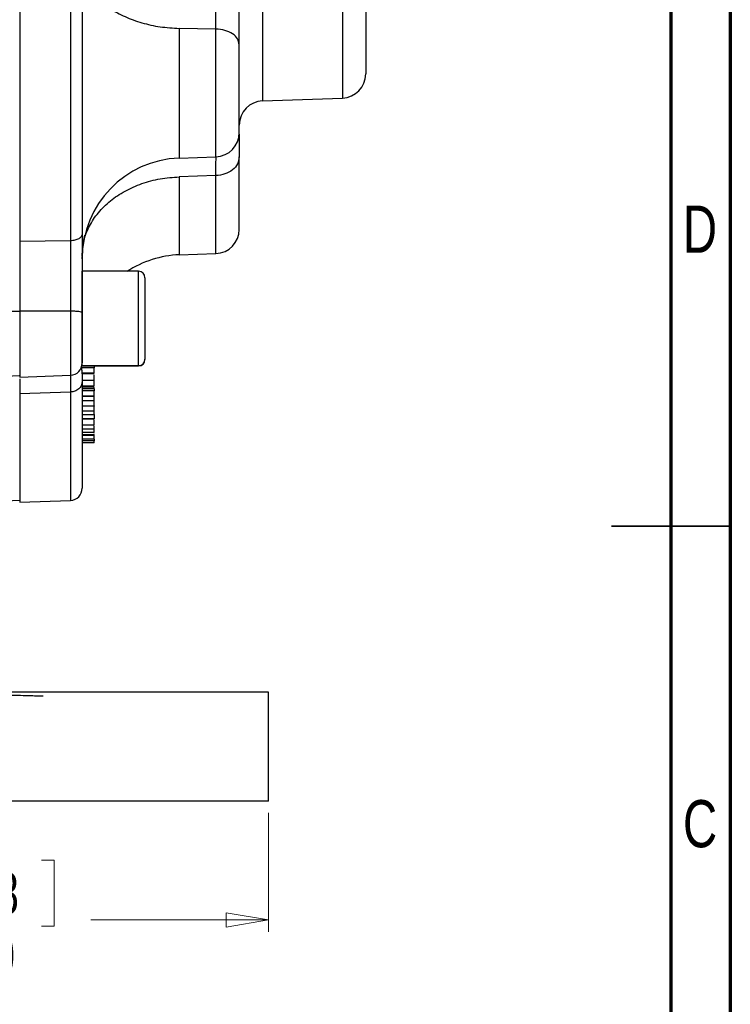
# Model space of a CAD drawing. Header units: inches. Extents: x 0.6 to 16.3, y 0.2 to 11.5.
# Tile 16 of 21: x 14 to 16.3, y 4.3 to 7.5. Entities that reach past the tile are written whole.
import ezdxf

# ---------------------------------------------------------------- set-up
doc = ezdxf.new("R2010")
doc.units = ezdxf.units.IN
doc.header["$MEASUREMENT"] = 0
doc.styles.add('SLDTEXTSTYLE0', font='TXT', dxfattribs={"width": 0.75})
doc.dimstyles.new('SLDDIMSTYLE1', dxfattribs={"dimtxt": 0.137795, "dimasz": 0.14, "dimexe": 0, "dimexo": 0.0625, "dimgap": 0.034449, "dimtad": 0, "dimdec": 1, "dimlfac": 1.5, "dimrnd": 1e-09, "dimzin": 4, "dimdsep": 46, "dimtxsty": 'SLDTEXTSTYLE0', "dimblk1": 'CLOSED', "dimblk2": 'CLOSED', "dimsah": 1, "dimcen": 0.09, "dimadec": 0, "dimazin": 1, "dimtfac": 1, "dimtdec": 1, "dimtofl": 0, "dimtmove": 0, "dimatfit": 3, "dimldrblk": 'CLOSED', "dimfxl": 0, "dimfrac": 2, "dimtolj": 1, "dimtzin": 12, "dimarcsym": 0})

# ---------------------------------------------------------------- blocks, each defined once
blk = doc.blocks.new('_Closed')
at = {"color": 0, "linetype": 'ByBlock', "lineweight": -2}
for p, q in [((-1, 0.166667), (0, 0)), ((-1, 0.166667), (-1, -0.166667)), ((0, 0), (-1, -0.166667)), ((0, 0), (-1, 0))]:
    blk.add_line(p, q, dxfattribs=at)
blk = doc.blocks.new('_D_4')
at = {"color": 7, "linetype": 'Continuous', "lineweight": 0}
for p, q in [((10.1435, 4.8974), (10.1435, 4.5037)), ((14.8102, 4.8974), (14.8102, 4.5037)), ((13.7533, 4.7415), (13.7113, 4.7415)), ((13.7113, 4.7415), (13.7113, 4.5228)), ((14.0587, 4.7415), (14.1007, 4.7415)), ((14.1007, 4.7415), (14.1007, 4.5228)), ((10.1435, 4.5431), (13.5904, 4.5431)), ((14.8102, 4.5431), (14.2216, 4.5431)), ((13.7113, 4.5228), (13.7533, 4.5228)), ((14.1007, 4.5228), (14.0587, 4.5228))]:
    blk.add_line(p, q, dxfattribs=at)
at = {"color": 7, "linetype": 'Continuous', "lineweight": 18, "xscale": 0.14, "yscale": 0.14, "rotation": 180.0000000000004}
blk.add_blockref('_Closed', (10.1435, 4.5431), dxfattribs=at)
at = {"color": 7, "linetype": 'Continuous', "lineweight": 18, "xscale": 0.14, "yscale": 0.14}
blk.add_blockref('_Closed', (14.8102, 4.5431), dxfattribs=at)
at = {"color": 7, "linetype": 'Continuous', "lineweight": 18, "char_height": 0.1378, "attachment_point": 1, "style": 'SLDTEXTSTYLE0'}
for s, insert in [('178', (13.7533, 4.7004)), ('7.0', (13.7788, 4.4942))]:
    blk.add_mtext(s, dxfattribs=dict(at, insert=insert))

msp = doc.modelspace()

# ---------------------------------------------------------------- linework, layer by layer
at = {"color": 7, "linetype": 'Continuous', "lineweight": 70}
for p, q in [((16.3386, 11.4961), (16.3386, 0.1969)), ((16.1417, 11.2992), (16.1417, 0.3937))]:
    msp.add_line(p, q, dxfattribs=at)
at = {"color": 7, "linetype": 'Continuous', "lineweight": 25}
for p, q in [((13.9865, 9.079), (13.9865, 6.7899)), ((14.1546, 9.0772), (14.1546, 6.7916)), ((14.636, 7.493), (14.5149, 7.4951)), ((14.7904, 7.2552), (15.0547, 7.2644)), ((14.5149, 7.0659), (14.636, 7.0702)), ((14.636, 7.0077), (14.5149, 7.0034)), ((14.1546, 6.7916), (13.9865, 6.7899)), ((14.5149, 6.7456), (14.636, 6.7498)), ((14.3799, 6.6911), (14.1932, 6.6911)), ((14.1932, 6.3784), (14.1932, 6.6911)), ((14.4012, 6.6697), (14.4012, 6.3997)), ((14.1546, 6.5588), (13.9865, 6.5587)), ((13.9865, 6.5587), (13.9865, 6.3408)), ((14.4012, 6.3997), (14.4012, 6.3986)), ((14.1932, 6.3784), (14.3799, 6.3784)), ((14.2332, 6.3763), (14.1932, 6.3763)), ((14.2332, 6.3709), (14.1932, 6.3709)), ((14.2332, 6.3773), (14.3799, 6.3773)), ((13.7882, 6.3385), (13.9865, 6.3454)), ((13.9865, 6.3408), (14.1546, 6.3467)), ((14.2332, 6.3533), (14.1932, 6.3533)), ((14.1932, 6.3524), (14.2332, 6.3524)), ((14.1932, 6.3511), (14.1932, 6.324)), ((14.1932, 6.3309), (14.2332, 6.3309)), ((14.1932, 6.3121), (14.2332, 6.3121)), ((14.1932, 6.3085), (14.2332, 6.3085)), ((14.2332, 6.3014), (14.1932, 6.3014)), ((14.2332, 6.2947), (14.1932, 6.2947)), ((14.2332, 6.3025), (14.2332, 6.306)), ((14.1546, 6.2912), (13.9865, 6.2853)), ((13.9865, 6.2853), (13.9865, 5.9266)), ((14.2332, 6.2777), (14.1932, 6.2777)), ((14.1932, 6.2775), (14.2332, 6.2775)), ((14.1932, 6.2635), (14.2332, 6.2635)), ((14.2332, 6.2635), (14.2332, 6.2761)), ((14.1932, 6.2451), (14.2332, 6.2451)), ((14.1932, 6.2283), (14.2332, 6.2283)), ((14.2332, 6.2283), (14.2332, 6.2436)), ((14.1932, 6.2167), (14.2332, 6.2167)), ((14.2332, 6.2029), (14.1932, 6.2029)), ((14.2332, 6.2015), (14.1932, 6.2015)), ((14.1932, 6.1823), (14.2332, 6.1823)), ((14.1932, 6.1689), (14.2332, 6.1689)), ((14.2332, 6.1576), (14.1932, 6.1576)), ((14.1932, 6.1505), (14.2332, 6.1505)), ((14.1932, 6.1482), (14.2332, 6.1482)), ((14.2332, 6.1347), (14.1932, 6.1347)), ((14.2332, 6.1292), (14.1932, 6.1292)), ((14.2332, 6.1232), (14.1932, 6.1232)), ((13.8281, 5.9271), (13.9865, 5.9326)), ((13.9865, 5.9266), (14.1546, 5.9324)), ((14.8102, 5.2968), (13.4769, 5.2968)), ((14.8102, 4.9368), (14.8102, 5.2968)), ((14.8102, 4.9368), (13.4769, 4.9368))]:
    msp.add_line(p, q, dxfattribs=at)
at = {"color": 8, "linetype": 'Continuous', "lineweight": 25}
for p, q in [((14.7904, 8.5381), (14.7904, 7.2552)), ((15.0547, 8.5322), (15.0547, 7.2644)), ((14.5149, 7.4951), (14.5149, 7.0659)), ((14.636, 7.0702), (14.636, 7.493)), ((14.5149, 7.0034), (14.5149, 6.7456)), ((14.636, 6.7498), (14.636, 7.0077)), ((14.3799, 6.3784), (14.3799, 6.6911)), ((13.9865, 6.5581), (13.8109, 6.558)), ((14.1546, 6.5588), (14.1546, 6.3467)), ((14.3799, 6.3773), (14.3799, 6.3784)), ((14.1546, 6.2912), (14.1546, 5.9324))]:
    msp.add_line(p, q, dxfattribs=at)
at = {"color": 7, "linetype": 'Continuous', "lineweight": 35}
for p, q in [((16.3386, 5.8465), (15.9449, 5.8465)), ((16.1417, 5.8465), (16.3386, 5.8465))]:
    msp.add_line(p, q, dxfattribs=at)
at = {"color": 7, "linetype": 'Continuous', "lineweight": 25, "flags": 128}
for points in [[(14.1932, 6.732), (14.1971, 6.783), (14.2026, 6.8106)], [(14.1907, 6.3715), (14.1925, 6.3779), (14.1932, 6.3856)]]:
    msp.add_lwpolyline(points, dxfattribs=at)
at = {"color": 7, "linetype": 'Continuous', "lineweight": 25}
for centre, radius, start, end in [((15.0519, 7.3444), 0.08, 272, 0), ((14.7932, 7.1752), 0.08, 92, 180), ((14.6332, 7.1501), 0.08, 272, 0), ((14.5265, 6.7328), 0.3333, 92, 180), ((14.6332, 6.8297), 0.08, 272, 0), ((14.5265, 6.4124), 0.3333, 92, 123.6369), ((14.3799, 6.6697), 0.0213, 0, 90), ((14.3799, 6.3997), 0.0213, 270, 0), ((14.3799, 6.3986), 0.0213, 270, 0), ((14.1532, 6.3867), 0.04, 272, 0), ((14.1532, 5.9724), 0.04, 272, 0)]:
    msp.add_arc(centre, radius, start, end, dxfattribs=at)
for points, knots in [([(13.9865, 9.0748), (13.9865, 9.0687), (13.9865, 9.0564), (13.9865, 9.0377), (13.9865, 9.019), (13.9865, 9.0001), (13.9865, 8.981), (13.9865, 8.9619), (13.9865, 8.9426), (13.9865, 8.9232), (13.9865, 8.9037), (13.9865, 8.884), (13.9865, 8.8643), (13.9865, 8.8443), (13.9865, 8.7861), (13.9865, 8.6875), (13.9865, 8.5445), (13.9865, 8.3967), (13.9865, 8.2444), (13.9865, 8.0896), (13.9865, 7.9332), (13.9865, 7.7768), (13.9865, 7.622), (13.9865, 7.4697), (13.9865, 7.322), (13.9865, 7.1789), (13.9865, 7.0745), (13.9865, 7.005), (13.9865, 6.9683), (13.9865, 6.9321), (13.9865, 6.8963), (13.9865, 6.8609), (13.9865, 6.826), (13.9865, 6.8031), (13.9865, 6.7916)], [0, 0, 0, 0, 0.00924, 0.018474, 0.027703, 0.036927, 0.046148, 0.055368, 0.064587, 0.073807, 0.083028, 0.092252, 0.10148, 0.110713, 0.119952, 0.182033, 0.244119, 0.307698, 0.371283, 0.435639, 0.500001, 0.564357, 0.628718, 0.692298, 0.755882, 0.817963, 0.880049, 0.897202, 0.914336, 0.93146, 0.948581, 0.965706, 0.982844, 1, 1, 1, 1]), ([(14.1932, 9.0544), (14.1932, 9.0012), (14.1932, 8.8939), (14.1932, 8.7194), (14.1932, 8.5344), (14.1932, 8.3399), (14.1932, 8.1387), (14.1932, 7.9346), (14.1932, 7.7304), (14.1932, 7.5292), (14.1932, 7.3347), (14.1932, 7.1495), (14.1932, 6.975), (14.1932, 6.8676), (14.1932, 6.8144)], [0, 0, 0, 0, 0.079937, 0.161332, 0.244098, 0.328859, 0.414198, 0.5, 0.585797, 0.671136, 0.755901, 0.838663, 0.920061, 1, 1, 1, 1]), ([(15.1319, 8.4607), (15.1319, 8.4454), (15.1319, 8.4142), (15.1319, 8.3499), (15.1319, 8.273), (15.1319, 8.1845), (15.1319, 8.0886), (15.1319, 7.9896), (15.1319, 7.8919), (15.1319, 7.7976), (15.1319, 7.7068), (15.1319, 7.6199), (15.1319, 7.5393), (15.1319, 7.4693), (15.1319, 7.4131), (15.1319, 7.3731), (15.1319, 7.3488), (15.1319, 7.3458), (15.1319, 7.3444)], [0, 0, 0, 0, 0.0594255, 0.1214102, 0.1852266, 0.25, 0.3147734, 0.3785898, 0.4405745, 0.5, 0.5594255, 0.6214102, 0.6852266, 0.75, 0.8147734, 0.8785898, 0.9405745, 1, 1, 1, 1]), ([(14.636, 7.493), (14.6361, 7.5059), (14.6362, 7.53), (14.6363, 7.5758), (14.6363, 7.6181), (14.6363, 7.6549), (14.6362, 7.6772), (14.6362, 7.7023), (14.6361, 7.7293), (14.636, 7.7503), (14.636, 7.7592)], [0, 0, 0, 0, 0.173075, 0.322557, 0.542416, 0.642138, 0.716632, 0.777709, 0.906675, 1, 1, 1, 1]), ([(14.7132, 7.4409), (14.7132, 7.4644), (14.7132, 7.5115), (14.7132, 7.5945), (14.7132, 7.6823), (14.7132, 7.7414), (14.7132, 7.771)], [0, 0, 0, 0, 0.249422, 0.498998, 0.749372, 1, 1, 1, 1]), ([(14.7132, 7.152), (14.7132, 7.1515), (14.7132, 7.1497), (14.7132, 7.1642), (14.7132, 7.1942), (14.7132, 7.2369), (14.7132, 7.2876), (14.7132, 7.3427), (14.7132, 7.397), (14.7132, 7.4265), (14.7132, 7.4409)], [0, 0, 0, 0, 0.050687, 0.189097, 0.327508, 0.459398, 0.591288, 0.729699, 0.86811, 1, 1, 1, 1]), ([(14.7132, 7.1448), (14.7132, 7.1369), (14.7132, 7.1202), (14.7132, 7.0874), (14.7132, 7.0702)], [0, 0, 0, 0, 0.4735, 1, 1, 1, 1]), ([(14.636, 7.0077), (14.6361, 7.0174), (14.6362, 7.0356), (14.6363, 7.0572), (14.6363, 7.0656), (14.6363, 7.0703)], [0, 0, 0, 0, 0.341495, 0.63644, 1, 1, 1, 1]), ([(14.7132, 6.8297), (14.7132, 6.8312), (14.7132, 6.8341), (14.7132, 6.857), (14.7132, 6.8926), (14.7132, 6.941), (14.7132, 6.9993), (14.7132, 7.0467), (14.7132, 7.0702)], [0, 0, 0, 0, 0.172754, 0.344354, 0.514513, 0.679754, 0.841652, 1, 1, 1, 1]), ([(14.1932, 6.8144), (14.1932, 6.795), (14.1932, 6.756), (14.1932, 6.6904), (14.1932, 6.6223), (14.1932, 6.5766), (14.1932, 6.5537)], [0, 0, 0, 0, 0.250005, 0.500038, 0.749999, 1, 1, 1, 1]), ([(13.9865, 6.7899), (13.9865, 6.7714), (13.9865, 6.7371), (13.9865, 6.6808), (13.9865, 6.6219), (13.9865, 6.5808), (13.9865, 6.5587)], [0, 0, 0, 0, 0.266835, 0.494114, 0.727989, 1, 1, 1, 1]), ([(14.1546, 6.7916), (14.1546, 6.7759), (14.1547, 6.7479), (14.1547, 6.706), (14.1547, 6.6703), (14.1547, 6.64), (14.1547, 6.6104), (14.1546, 6.5844), (14.1546, 6.5664), (14.1546, 6.5588)], [0, 0, 0, 0, 0.227167, 0.405662, 0.543405, 0.681947, 0.778223, 0.906866, 1, 1, 1, 1]), ([(13.9865, 6.5581), (13.9865, 6.5438), (13.9865, 6.515), (13.9865, 6.4726), (13.9865, 6.4334), (13.9865, 6.3994), (13.9865, 6.3723), (13.9865, 6.3542), (13.9865, 6.3454), (13.9865, 6.3463), (13.9865, 6.3466)], [0, 0, 0, 0, 0.134597, 0.269195, 0.403792, 0.538389, 0.672986, 0.807584, 0.942181, 1, 1, 1, 1]), ([(14.1932, 6.5537), (14.1932, 6.5426), (14.1932, 6.52), (14.1932, 6.4866), (14.1932, 6.4557), (14.1932, 6.4292), (14.1932, 6.408), (14.1932, 6.3937), (14.1932, 6.3867), (14.1932, 6.3874), (14.1932, 6.3876)], [0, 0, 0, 0, 0.1326308, 0.2687973, 0.4049638, 0.5375946, 0.6702254, 0.8063919, 0.9425584, 1, 1, 1, 1]), ([(14.1932, 6.3511), (14.1932, 6.3529), (14.1931, 6.3583), (14.1926, 6.3659), (14.1917, 6.3711), (14.1905, 6.3718), (14.1901, 6.372)], [0, 0, 0, 0, 0.134085, 0.401029, 0.765589, 1, 1, 1, 1]), ([(14.2332, 6.3763), (14.2332, 6.3757), (14.2332, 6.3749), (14.2332, 6.3727), (14.2332, 6.3714), (14.2332, 6.3709)], [0, 0, 0, 0, 0.5578597, 0.8362543, 1, 1, 1, 1]), ([(14.2332, 6.3533), (14.2332, 6.3539), (14.2332, 6.3555), (14.2332, 6.3595), (14.2332, 6.3639), (14.2332, 6.3679), (14.2332, 6.37), (14.2332, 6.3709)], [0, 0, 0, 0, 0.15671, 0.401174, 0.666276, 0.851909, 1, 1, 1, 1]), ([(14.2332, 6.3548), (14.2332, 6.3557), (14.2332, 6.3589), (14.2332, 6.3627), (14.2332, 6.3653), (14.2332, 6.3657)], [0, 0, 0, 0, 0.248808, 0.870542, 1, 1, 1, 1]), ([(13.9865, 6.3351), (13.9865, 6.3299), (13.9865, 6.3186), (13.9865, 6.297), (13.9865, 6.2853)], [0, 0, 0, 0, 0.45701, 1, 1, 1, 1]), ([(14.2332, 6.3309), (14.2332, 6.3334), (14.2332, 6.3386), (14.2332, 6.3446), (14.2332, 6.3479)], [0, 0, 0, 0, 0.468571, 1, 1, 1, 1]), ([(14.2332, 6.3121), (14.2332, 6.3135), (14.2332, 6.3161), (14.2332, 6.3219), (14.2332, 6.3276), (14.2332, 6.3309)], [0, 0, 0, 0, 0.2924, 0.585087, 1, 1, 1, 1]), ([(14.1932, 6.324), (14.1932, 6.2892), (14.1932, 6.2189), (14.1932, 6.1333), (14.1932, 6.0629), (14.1932, 6.0116), (14.1932, 5.9786), (14.1932, 5.9745), (14.1932, 5.9724)], [0, 0, 0, 0, 0.159873, 0.322664, 0.488197, 0.657718, 0.828396, 1, 1, 1, 1]), ([(14.2332, 6.3013), (14.2332, 6.3013), (14.2332, 6.301), (14.2332, 6.2992), (14.2332, 6.2968), (14.2332, 6.2953), (14.2332, 6.2947)], [0, 0, 0, 0, 0.045596, 0.583756, 0.845845, 1, 1, 1, 1]), ([(14.2332, 6.2777), (14.2332, 6.2783), (14.2332, 6.2797), (14.2332, 6.2835), (14.2332, 6.2877), (14.2332, 6.2917), (14.2332, 6.2938), (14.2332, 6.2947)], [0, 0, 0, 0, 0.15671, 0.401174, 0.666276, 0.851909, 1, 1, 1, 1]), ([(13.9865, 6.2903), (13.9865, 6.2861), (13.9865, 6.2776), (13.9865, 6.2651), (13.9865, 6.2528), (13.9865, 6.2407), (13.9865, 6.2289), (13.9865, 6.2173), (13.9865, 6.2059), (13.9865, 6.1947), (13.9865, 6.1837), (13.9865, 6.1729), (13.9865, 6.1624), (13.9865, 6.1521), (13.9865, 6.1227), (13.9865, 6.0782), (13.9865, 6.0262), (13.9865, 5.985), (13.9865, 5.9621), (13.9865, 5.9504), (13.9865, 5.9449), (13.9865, 5.9404), (13.9865, 5.9369), (13.9865, 5.9344), (13.9865, 5.9329), (13.9865, 5.9327), (13.9865, 5.9326)], [0, 0, 0, 0, 0.0184794, 0.0369459, 0.0554018, 0.0738495, 0.0922912, 0.1107293, 0.1291661, 0.147604, 0.1660451, 0.1844919, 0.2029467, 0.2214118, 0.2398895, 0.3640431, 0.4882079, 0.6153584, 0.7425205, 0.7793464, 0.8161273, 0.8528815, 0.8896275, 0.9263837, 0.9631684, 1, 1, 1, 1]), ([(14.2332, 6.2451), (14.2332, 6.2455), (14.2332, 6.2464), (14.2332, 6.2497), (14.2332, 6.2545), (14.2332, 6.2596), (14.2332, 6.2625), (14.2332, 6.2635)], [0, 0, 0, 0, 0.122482, 0.301752, 0.57769, 0.860686, 1, 1, 1, 1]), ([(14.2332, 6.2451), (14.2332, 6.2449), (14.2332, 6.2446), (14.2332, 6.245), (14.2332, 6.2451)], [0, 0, 0, 0, 0.716763, 1, 1, 1, 1]), ([(14.2332, 6.2167), (14.2332, 6.2176), (14.2332, 6.2202), (14.2332, 6.224), (14.2332, 6.2269), (14.2332, 6.2283)], [0, 0, 0, 0, 0.218061, 0.607467, 1, 1, 1, 1]), ([(14.2332, 6.2167), (14.2332, 6.216), (14.2332, 6.2141), (14.2332, 6.2102), (14.2332, 6.2065), (14.2332, 6.2038), (14.2332, 6.2031), (14.2332, 6.2029)], [0, 0, 0, 0, 0.116766, 0.316948, 0.687458, 0.870936, 1, 1, 1, 1]), ([(14.2332, 6.2035), (14.2332, 6.2032), (14.2332, 6.2026), (14.2332, 6.2026), (14.2332, 6.2028), (14.2332, 6.2029)], [0, 0, 0, 0, 0.401947, 0.892076, 1, 1, 1, 1]), ([(14.2332, 6.1823), (14.2332, 6.1827), (14.2332, 6.1834), (14.2332, 6.1866), (14.2332, 6.1919), (14.2332, 6.1966), (14.2332, 6.1992)], [0, 0, 0, 0, 0.13308, 0.313889, 0.610563, 1, 1, 1, 1]), ([(14.2332, 6.1823), (14.2332, 6.1822), (14.2332, 6.182), (14.2332, 6.1823), (14.2332, 6.1823)], [0, 0, 0, 0, 0.9334272, 1, 1, 1, 1]), ([(14.2332, 6.1689), (14.2332, 6.1692), (14.2332, 6.1698), (14.2332, 6.1726), (14.2332, 6.1758), (14.2332, 6.1784), (14.2332, 6.1791)], [0, 0, 0, 0, 0.1821734, 0.4490927, 0.8536199, 1, 1, 1, 1]), ([(14.2332, 6.1576), (14.2332, 6.1578), (14.2332, 6.1586), (14.2332, 6.1615), (14.2332, 6.1652), (14.2332, 6.1689), (14.2332, 6.1711), (14.2332, 6.1721)], [0, 0, 0, 0, 0.1567098, 0.4011736, 0.6662758, 0.8519092, 1, 1, 1, 1]), ([(14.2332, 6.1505), (14.2332, 6.1507), (14.2332, 6.151), (14.2332, 6.153), (14.2332, 6.1532)], [0, 0, 0, 0, 0.9196769, 1, 1, 1, 1]), ([(14.2332, 6.1347), (14.2332, 6.1363), (14.2332, 6.1386), (14.2332, 6.1435), (14.2332, 6.1465), (14.2332, 6.148), (14.2332, 6.1482)], [0, 0, 0, 0, 0.50378, 0.737382, 0.971834, 1, 1, 1, 1]), ([(14.2332, 6.1347), (14.2332, 6.1342), (14.2332, 6.1333), (14.2332, 6.1313), (14.2332, 6.1299), (14.2332, 6.1292)], [0, 0, 0, 0, 0.409669, 0.69267, 1, 1, 1, 1]), ([(14.2332, 6.1232), (14.2332, 6.1233), (14.2332, 6.1235), (14.2332, 6.1246), (14.2332, 6.1263), (14.2332, 6.1279), (14.2332, 6.1288), (14.2332, 6.1292)], [0, 0, 0, 0, 0.142219, 0.370296, 0.705474, 0.875851, 1, 1, 1, 1]), ([(13.3128, 5.3046), (13.3175, 5.3045), (13.3269, 5.3042), (13.3409, 5.3039), (13.355, 5.3035), (13.369, 5.3031), (13.3829, 5.3028), (13.3969, 5.3024), (13.4108, 5.302), (13.4246, 5.3017), (13.4384, 5.3013), (13.4718, 5.3004), (13.5242, 5.2991), (13.5945, 5.2972), (13.6628, 5.2954), (13.7287, 5.2937), (13.7905, 5.2921), (13.8477, 5.2906), (13.8991, 5.2892), (13.9441, 5.2881), (13.9822, 5.2871), (14.013, 5.2863), (14.0366, 5.2856), (14.0498, 5.2853), (14.0568, 5.2851), (14.0603, 5.285), (14.0627, 5.285), (14.0643, 5.2849), (14.0645, 5.2849), (14.0646, 5.2849)], [0, 0, 0, 0, 0.011734, 0.0234529, 0.0351605, 0.0468604, 0.0585564, 0.0702521, 0.0819513, 0.0936576, 0.1053749, 0.1171067, 0.1789107, 0.2407249, 0.3049207, 0.3691264, 0.4345865, 0.5000557, 0.5655114, 0.6309763, 0.6951599, 0.7593534, 0.82114, 0.8829367, 0.9063739, 0.9297691, 0.953152, 0.9765525, 1, 1, 1, 1])]:
    msp.add_open_spline(points, degree=3, knots=knots, dxfattribs=at)
for points in [[(14.1932, 7.7113), (14.1944, 7.6975), (14.1968, 7.6698), (14.2157, 7.6298), (14.2452, 7.5928), (14.2853, 7.5601), (14.3342, 7.533), (14.3901, 7.5126), (14.4511, 7.4989), (14.4936, 7.4964), (14.5149, 7.4951)], [(14.7132, 7.4409), (14.7121, 7.4476), (14.7098, 7.4609), (14.692, 7.4779), (14.6666, 7.4901), (14.6462, 7.492), (14.636, 7.493)], [(14.7132, 7.0702), (14.7121, 7.0622), (14.7098, 7.0461), (14.692, 7.0258), (14.6666, 7.0112), (14.6462, 7.0088), (14.636, 7.0077)], [(14.1932, 6.7426), (14.1944, 6.7593), (14.1968, 6.7927), (14.2157, 6.8409), (14.2452, 6.8856), (14.2853, 6.925), (14.3342, 6.9577), (14.3901, 6.9824), (14.4511, 6.9989), (14.4936, 7.0019), (14.5149, 7.0034)], [(14.1932, 6.8144), (14.1926, 6.8115), (14.1915, 6.8057), (14.1826, 6.7982), (14.1699, 6.7929), (14.1597, 6.7921), (14.1546, 6.7916)], [(14.1932, 6.5537), (14.1926, 6.5544), (14.1915, 6.5557), (14.1826, 6.5573), (14.1699, 6.5585), (14.1597, 6.5587), (14.1546, 6.5588)], [(14.1932, 6.324), (14.1926, 6.3198), (14.1915, 6.3114), (14.1826, 6.3007), (14.1699, 6.2931), (14.1597, 6.2918), (14.1546, 6.2912)]]:
    msp.add_open_spline(points, degree=3, dxfattribs=at)
at = {"color": 8, "linetype": 'Continuous', "lineweight": 25}
msp.add_open_spline([(14.1547, 6.3471), (14.1547, 6.3468), (14.1547, 6.3452), (14.1547, 6.3394), (14.1547, 6.3294), (14.1547, 6.3177), (14.1546, 6.3055), (14.1546, 6.2954), (14.1546, 6.2912)], degree=3, knots=[0, 0, 0, 0, 0.064809, 0.281547, 0.499543, 0.651034, 0.853454, 1, 1, 1, 1], dxfattribs=at)

# ---------------------------------------------------------------- texts
at = {"color": 7, "linetype": 'Continuous', "lineweight": 0, "char_height": 0.1562, "attachment_point": 2, "style": 'SLDTEXTSTYLE0'}
for s, insert in [('D', (16.2383, 6.9084)), ('C', (16.2385, 4.9399))]:
    msp.add_mtext(s, dxfattribs=dict(at, insert=insert))

# ---------------------------------------------------------------- dimensions: what is measured, and where the dimension line sits
at = {"color": 7, "linetype": 'Continuous', "lineweight": 18}
dim = msp.add_linear_dim(base=(14.8102, 4.5431), p1=(10.1435, 4.9368), p2=(14.8102, 4.9368), dimstyle='SLDDIMSTYLE1', dxfattribs=at)
dim.commit()
dim.dimension.update_dxf_attribs({"geometry": '_D_4', "text_midpoint": (13.906, 4.5431), "dimtype": 160})

doc.saveas('drawing.dxf')
